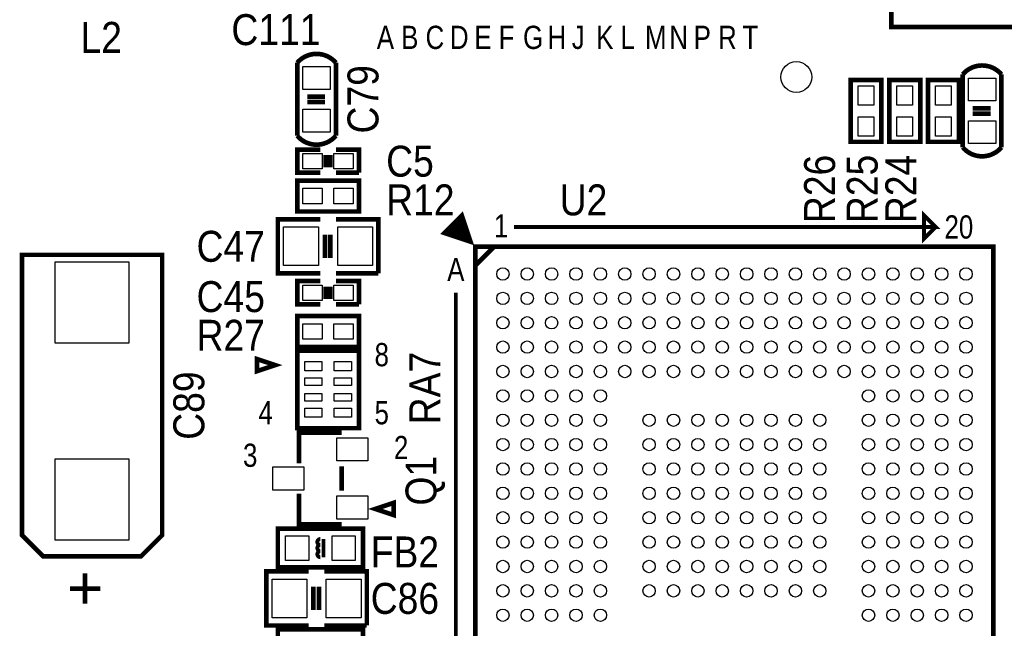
# Model space of a CAD drawing. Extents: x -19 to 391, y -43 to 244.
# Tile 4 of 31: x 9 to 41, y 47 to 67. Entities that reach past the tile are written whole.
import ezdxf
from ezdxf.enums import TextEntityAlignment as Align

# ---------------------------------------------------------------- set-up
doc = ezdxf.new("R2010")
doc.units = 0
for name, color, linetype in [('BOARD_GEOMETRY_SILKSCREEN_TOP', 1, 'CONTINUOUS'), ('PACKAGE_GEOMETRY_SILKSCREEN_TOP', 4, 'CONTINUOUS'), ('PIN_TOP', 5, 'CONTINUOUS'), ('REF_DES_SILKSCREEN_TOP', 6, 'CONTINUOUS')]:
    doc.layers.add(name, color=color, linetype=linetype)

msp = doc.modelspace()

# ---------------------------------------------------------------- linework, layer by layer
at = {"layer": 'BOARD_GEOMETRY_SILKSCREEN_TOP', "const_width": 0.127}
for points in [[(25.4, 60.198), (39.243, 60.198), (38.862, 60.579), (38.862, 59.817), (39.243, 60.198)], [(23.495, 58.039), (23.495, 44.196), (23.114, 44.577), (23.876, 44.577), (23.495, 44.196)]]:
    msp.add_lwpolyline(points, dxfattribs=at)
at = {"layer": 'PACKAGE_GEOMETRY_SILKSCREEN_TOP'}
for points, const_width in [([(37.790882, 77.763116), (37.790882, 66.762884), (46.791118, 66.762884), (46.791118, 77.763116)], 0.1524), ([(37.465, 65.024), (37.465, 62.992), (36.449, 62.992), (36.449, 65.024)], 0.1524), ([(38.735, 65.024), (38.735, 62.992), (37.719, 62.992), (37.719, 65.024)], 0.1524), ([(40.005, 65.024), (40.005, 62.992), (38.989, 62.992), (38.989, 65.024)], 0.1524), ([(20.32, 60.706), (18.288, 60.706), (18.288, 61.722), (20.32, 61.722)], 0.1524), ([(23.975568, 59.717432), (23.692612, 60.566046), (23.126954, 60.000388)], 0.1524), ([(23.767034, 59.925966), (23.625556, 60.3504), (23.3426, 60.067444)], 0.249936), ([(24.13889, 59.55411), (24.13889, 42.55389), (41.13911, 42.55389), (41.13911, 59.55411)], 0.1524), ([(13.85697, 50.082958), (13.85697, 59.283092), (9.25703, 59.283092), (9.25703, 50.082958), (9.957054, 49.382934), (13.156946, 49.382934)], 0.1524), ([(20.32, 56.261), (18.288, 56.261), (18.288, 57.277), (20.32, 57.277)], 0.1524), ([(17.568926, 55.6641), (16.968978, 55.863998), (16.968978, 55.463948)], 0.151892), ([(18.288, 53.975), (18.288, 53.594), (20.32, 53.594), (20.32, 56.134), (18.288, 56.134)], 0.1524), ([(20.850098, 50.943002), (21.450046, 50.743104), (21.450046, 51.1429)], 0.1524), ([(20.447, 49.022), (17.653, 49.022), (17.653, 50.292), (20.447, 50.292)], 0.1524), ([(20.447, 45.72), (17.653, 45.72), (17.653, 46.99), (20.447, 46.99)], 0.1524)]:
    msp.add_lwpolyline(points, close=True, dxfattribs=dict(at, const_width=const_width))
for points, const_width in [([(19.558, 65.586102, 0.46244), (18.288, 65.586102)], 0.1524), ([(41.402, 65.205102, 0.46244), (40.132, 65.205102)], 0.1524), ([(19.558, 63.191898, -0.46244), (18.288, 63.191898)], 0.1524), ([(41.402, 62.810898, -0.46244), (40.132, 62.810898)], 0.1524), ([(19.05, 49.556924, -1), (19.05, 49.757076)], 0.127), ([(19.05, 49.757076, -1), (19.05, 49.956974)], 0.127), ([(19.05, 49.556924, 1), (19.05, 49.357026)], 0.127)]:
    msp.add_lwpolyline(points, format="xyb", dxfattribs=dict(at, const_width=const_width))
for points, const_width in [([(18.288, 64.643), (18.288, 65.586102)], 0.1524), ([(19.558, 65.586102), (19.558, 64.643)], 0.1524), ([(40.132, 64.262), (40.132, 65.205102)], 0.1524), ([(41.402, 65.205102), (41.402, 64.262)], 0.1524), ([(18.288, 63.191898), (18.288, 64.643)], 0.1524), ([(19.558, 64.643), (19.558, 63.191898)], 0.1524), ([(19.2024, 64.4779), (18.6182, 64.4779)], 0.1524), ([(19.2024, 64.3001), (18.6182, 64.3001)], 0.1524), ([(40.132, 62.810898), (40.132, 64.262)], 0.1524), ([(41.402, 64.262), (41.402, 62.810898)], 0.1524), ([(41.0464, 64.0969), (40.4622, 64.0969)], 0.1524), ([(41.0464, 63.9191), (40.4622, 63.9191)], 0.1524), ([(19.05, 61.976), (18.288, 61.976), (18.288, 62.738), (19.05, 62.738)], 0.1524), ([(19.558, 62.738), (20.32, 62.738), (20.32, 61.976)], 0.1524), ([(19.2278, 62.1538), (19.2278, 62.5602)], 0.1524), ([(19.3802, 62.1538), (19.3802, 62.5602)], 0.1524), ([(20.32, 61.976), (19.558, 61.976)], 0.1524), ([(19.05, 58.674), (17.653, 58.674), (17.653, 58.801), (17.653, 60.452), (19.05, 60.452)], 0.1524), ([(19.558, 60.452), (20.955, 60.452), (20.955, 58.674)], 0.1524), ([(19.2024, 59.182), (19.2024, 59.944)], 0.1524), ([(19.3802, 59.182), (19.3802, 59.944)], 0.1524), ([(24.13, 58.928), (24.765, 59.563)], 0.1524), ([(19.05, 57.658), (18.288, 57.658), (18.288, 58.42), (19.05, 58.42)], 0.1524), ([(20.955, 58.674), (19.558, 58.674)], 0.1524), ([(19.558, 58.42), (20.32, 58.42), (20.32, 57.658)], 0.1524), ([(19.2278, 57.8358), (19.2278, 58.2422)], 0.1524), ([(19.3802, 57.8358), (19.3802, 58.2422)], 0.1524), ([(20.32, 57.658), (19.558, 57.658)], 0.1524), ([(19.750024, 53.443124), (18.349976, 53.443124), (18.349976, 52.443126)], 0.1524), ([(19.750024, 51.54295), (19.750024, 52.34305)], 0.1524), ([(18.349976, 51.442874), (18.349976, 50.442876), (19.750024, 50.442876)], 0.1524), ([(19.150076, 49.357026), (19.150076, 49.956974)], 0.127), ([(11.326876, 47.828962), (11.326876, 48.82896)], 0.1524), ([(18.669, 47.117), (17.272, 47.117), (17.272, 47.244), (17.272, 48.895), (18.669, 48.895)], 0.1524), ([(19.177, 48.895), (20.574, 48.895), (20.574, 47.117)], 0.1524), ([(10.827004, 48.329088), (11.827002, 48.329088)], 0.1524), ([(18.8214, 47.625), (18.8214, 48.387)], 0.1524), ([(18.9992, 47.625), (18.9992, 48.387)], 0.1524), ([(20.574, 47.117), (19.177, 47.117)], 0.1524)]:
    msp.add_lwpolyline(points, dxfattribs=dict(at, const_width=const_width))
at = {"layer": 'PIN_TOP'}
for points in [[(18.473039, 64.713993), (18.473039, 65.464055), (19.372961, 65.464055), (19.372961, 64.713993)], [(40.317039, 64.332993), (40.317039, 65.083055), (41.216961, 65.083055), (41.216961, 64.332993)], [(36.703, 64.8335), (37.211, 64.8335), (37.211, 64.1985), (36.703, 64.1985)], [(37.973, 64.8335), (38.481, 64.8335), (38.481, 64.1985), (37.973, 64.1985)], [(39.243, 64.8335), (39.751, 64.8335), (39.751, 64.1985), (39.243, 64.1985)], [(18.473039, 63.313945), (18.473039, 64.064007), (19.372961, 64.064007), (19.372961, 63.313945)], [(36.703, 63.8175), (37.211, 63.8175), (37.211, 63.1825), (36.703, 63.1825)], [(37.973, 63.8175), (38.481, 63.8175), (38.481, 63.1825), (37.973, 63.1825)], [(39.243, 63.8175), (39.751, 63.8175), (39.751, 63.1825), (39.243, 63.1825)], [(40.317039, 62.932945), (40.317039, 63.683007), (41.216961, 63.683007), (41.216961, 62.932945)], [(19.1135, 62.611), (19.1135, 62.103), (18.4785, 62.103), (18.4785, 62.611)], [(20.1295, 62.611), (20.1295, 62.103), (19.4945, 62.103), (19.4945, 62.611)], [(19.1135, 61.468), (19.1135, 60.96), (18.4785, 60.96), (18.4785, 61.468)], [(20.1295, 61.468), (20.1295, 60.96), (19.4945, 60.96), (19.4945, 61.468)], [(18.9865, 60.198), (18.9865, 58.928), (17.8435, 58.928), (17.8435, 60.198)], [(20.7645, 60.198), (20.7645, 58.928), (19.6215, 58.928), (19.6215, 60.198)], [(12.7635, 56.38292), (10.3505, 56.38292), (10.3505, 59.04992), (12.7635, 59.04992)], [(19.1135, 58.293), (19.1135, 57.785), (18.4785, 57.785), (18.4785, 58.293)], [(20.1295, 58.293), (20.1295, 57.785), (19.4945, 57.785), (19.4945, 58.293)], [(19.1135, 57.023), (19.1135, 56.515), (18.4785, 56.515), (18.4785, 57.023)], [(20.1295, 57.023), (20.1295, 56.515), (19.4945, 56.515), (19.4945, 57.023)], [(18.542, 55.7784), (19.1008, 55.7784), (19.1008, 55.4736), (18.542, 55.4736)], [(19.5072, 55.7784), (20.066, 55.7784), (20.066, 55.4736), (19.5072, 55.4736)], [(18.542, 55.245), (19.1008, 55.245), (19.1008, 54.991), (18.542, 54.991)], [(19.5072, 55.245), (20.066, 55.245), (20.066, 54.991), (19.5072, 54.991)], [(18.542, 54.737), (19.1008, 54.737), (19.1008, 54.483), (18.542, 54.483)], [(19.5072, 54.737), (20.066, 54.737), (20.066, 54.483), (19.5072, 54.483)], [(18.542, 54.2544), (19.1008, 54.2544), (19.1008, 53.9496), (18.542, 53.9496)], [(19.5072, 54.2544), (20.066, 54.2544), (20.066, 53.9496), (19.5072, 53.9496)], [(20.608036, 52.51704), (19.592036, 52.51704), (19.592036, 53.27904), (20.608036, 53.27904)], [(12.7635, 49.91608), (10.3505, 49.91608), (10.3505, 52.58308), (12.7635, 52.58308)], [(18.507964, 51.562), (17.491964, 51.562), (17.491964, 52.324), (18.507964, 52.324)], [(20.608036, 50.60696), (19.592036, 50.60696), (19.592036, 51.36896), (20.608036, 51.36896)], [(18.669, 50.0634), (18.669, 49.2506), (17.907, 49.2506), (17.907, 50.0634)], [(20.193, 50.0634), (20.193, 49.2506), (19.431, 49.2506), (19.431, 50.0634)], [(18.6055, 48.641), (18.6055, 47.371), (17.4625, 47.371), (17.4625, 48.641)], [(20.3835, 48.641), (20.3835, 47.371), (19.2405, 47.371), (19.2405, 48.641)]]:
    msp.add_lwpolyline(points, close=True, dxfattribs=at)
for centre, radius in [((34.669984, 65.120012), 0.508), ((25.039066, 58.653934), 0.2032), ((25.838912, 58.653934), 0.2032), ((26.639012, 58.653934), 0.2032), ((27.439112, 58.653934), 0.2032), ((28.238958, 58.653934), 0.2032), ((29.039058, 58.653934), 0.2032), ((29.838904, 58.653934), 0.2032), ((30.639004, 58.653934), 0.2032), ((31.439104, 58.653934), 0.2032), ((32.23895, 58.653934), 0.2032), ((33.03905, 58.653934), 0.2032), ((33.838896, 58.653934), 0.2032), ((34.638996, 58.653934), 0.2032), ((35.439096, 58.653934), 0.2032), ((36.238942, 58.653934), 0.2032), ((37.039042, 58.653934), 0.2032), ((37.838888, 58.653934), 0.2032), ((38.638988, 58.653934), 0.2032), ((39.439088, 58.653934), 0.2032), ((40.238934, 58.653934), 0.2032), ((25.039066, 57.854088), 0.2032), ((25.838912, 57.854088), 0.2032), ((26.639012, 57.854088), 0.2032), ((27.439112, 57.854088), 0.2032), ((28.238958, 57.854088), 0.2032), ((29.039058, 57.854088), 0.2032), ((29.838904, 57.854088), 0.2032), ((30.639004, 57.854088), 0.2032), ((31.439104, 57.854088), 0.2032), ((32.23895, 57.854088), 0.2032), ((33.03905, 57.854088), 0.2032), ((33.838896, 57.854088), 0.2032), ((34.638996, 57.854088), 0.2032), ((35.439096, 57.854088), 0.2032), ((36.238942, 57.854088), 0.2032), ((37.039042, 57.854088), 0.2032), ((37.838888, 57.854088), 0.2032), ((38.638988, 57.854088), 0.2032), ((39.439088, 57.854088), 0.2032), ((40.238934, 57.854088), 0.2032), ((25.039066, 57.053988), 0.2032), ((25.838912, 57.053988), 0.2032), ((26.639012, 57.053988), 0.2032), ((27.439112, 57.053988), 0.2032), ((28.238958, 57.053988), 0.2032), ((29.039058, 57.053988), 0.2032), ((29.838904, 57.053988), 0.2032), ((30.639004, 57.053988), 0.2032), ((31.439104, 57.053988), 0.2032), ((32.23895, 57.053988), 0.2032), ((33.03905, 57.053988), 0.2032), ((33.838896, 57.053988), 0.2032), ((34.638996, 57.053988), 0.2032), ((35.439096, 57.053988), 0.2032), ((36.238942, 57.053988), 0.2032), ((37.039042, 57.053988), 0.2032), ((37.838888, 57.053988), 0.2032), ((38.638988, 57.053988), 0.2032), ((39.439088, 57.053988), 0.2032), ((40.238934, 57.053988), 0.2032), ((25.039066, 56.253888), 0.2032), ((25.838912, 56.253888), 0.2032), ((26.639012, 56.253888), 0.2032), ((27.439112, 56.253888), 0.2032), ((28.238958, 56.253888), 0.2032), ((29.039058, 56.253888), 0.2032), ((29.838904, 56.253888), 0.2032), ((30.639004, 56.253888), 0.2032), ((31.439104, 56.253888), 0.2032), ((32.23895, 56.253888), 0.2032), ((33.03905, 56.253888), 0.2032), ((33.838896, 56.253888), 0.2032), ((34.638996, 56.253888), 0.2032), ((35.439096, 56.253888), 0.2032), ((36.238942, 56.253888), 0.2032), ((37.039042, 56.253888), 0.2032), ((37.838888, 56.253888), 0.2032), ((38.638988, 56.253888), 0.2032), ((39.439088, 56.253888), 0.2032), ((40.238934, 56.253888), 0.2032), ((25.039066, 55.454042), 0.2032), ((25.838912, 55.454042), 0.2032), ((26.639012, 55.454042), 0.2032), ((27.439112, 55.454042), 0.2032), ((28.238958, 55.454042), 0.2032), ((29.039058, 55.454042), 0.2032), ((29.838904, 55.454042), 0.2032), ((30.639004, 55.454042), 0.2032), ((31.439104, 55.454042), 0.2032), ((32.23895, 55.454042), 0.2032), ((33.03905, 55.454042), 0.2032), ((33.838896, 55.454042), 0.2032), ((34.638996, 55.454042), 0.2032), ((35.439096, 55.454042), 0.2032), ((36.238942, 55.454042), 0.2032), ((37.039042, 55.454042), 0.2032), ((37.838888, 55.454042), 0.2032), ((38.638988, 55.454042), 0.2032), ((39.439088, 55.454042), 0.2032), ((40.238934, 55.454042), 0.2032), ((25.039066, 54.653942), 0.2032), ((25.838912, 54.653942), 0.2032), ((26.639012, 54.653942), 0.2032), ((27.439112, 54.653942), 0.2032), ((28.238958, 54.653942), 0.2032), ((37.039042, 54.653942), 0.2032), ((37.838888, 54.653942), 0.2032), ((38.638988, 54.653942), 0.2032), ((39.439088, 54.653942), 0.2032), ((40.238934, 54.653942), 0.2032), ((25.039066, 53.854096), 0.2032), ((25.838912, 53.854096), 0.2032), ((26.639012, 53.854096), 0.2032), ((27.439112, 53.854096), 0.2032), ((28.238958, 53.854096), 0.2032), ((29.838904, 53.854096), 0.2032), ((30.639004, 53.854096), 0.2032), ((31.439104, 53.854096), 0.2032), ((32.23895, 53.854096), 0.2032), ((33.03905, 53.854096), 0.2032), ((33.838896, 53.854096), 0.2032), ((34.638996, 53.854096), 0.2032), ((35.439096, 53.854096), 0.2032), ((37.039042, 53.854096), 0.2032), ((37.838888, 53.854096), 0.2032), ((38.638988, 53.854096), 0.2032), ((39.439088, 53.854096), 0.2032), ((40.238934, 53.854096), 0.2032), ((25.039066, 53.053996), 0.2032), ((25.838912, 53.053996), 0.2032), ((26.639012, 53.053996), 0.2032), ((27.439112, 53.053996), 0.2032), ((28.238958, 53.053996), 0.2032), ((29.838904, 53.053996), 0.2032), ((30.639004, 53.053996), 0.2032), ((31.439104, 53.053996), 0.2032), ((32.23895, 53.053996), 0.2032), ((33.03905, 53.053996), 0.2032), ((33.838896, 53.053996), 0.2032), ((34.638996, 53.053996), 0.2032), ((35.439096, 53.053996), 0.2032), ((37.039042, 53.053996), 0.2032), ((37.838888, 53.053996), 0.2032), ((38.638988, 53.053996), 0.2032), ((39.439088, 53.053996), 0.2032), ((40.238934, 53.053996), 0.2032), ((25.039066, 52.253896), 0.2032), ((25.838912, 52.253896), 0.2032), ((26.639012, 52.253896), 0.2032), ((27.439112, 52.253896), 0.2032), ((28.238958, 52.253896), 0.2032), ((29.838904, 52.253896), 0.2032), ((30.639004, 52.253896), 0.2032), ((31.439104, 52.253896), 0.2032), ((32.23895, 52.253896), 0.2032), ((33.03905, 52.253896), 0.2032), ((33.838896, 52.253896), 0.2032), ((34.638996, 52.253896), 0.2032), ((35.439096, 52.253896), 0.2032), ((37.039042, 52.253896), 0.2032), ((37.838888, 52.253896), 0.2032), ((38.638988, 52.253896), 0.2032), ((39.439088, 52.253896), 0.2032), ((40.238934, 52.253896), 0.2032), ((25.039066, 51.45405), 0.2032), ((25.838912, 51.45405), 0.2032), ((26.639012, 51.45405), 0.2032), ((27.439112, 51.45405), 0.2032), ((28.238958, 51.45405), 0.2032), ((29.838904, 51.45405), 0.2032), ((30.639004, 51.45405), 0.2032), ((31.439104, 51.45405), 0.2032), ((32.23895, 51.45405), 0.2032), ((33.03905, 51.45405), 0.2032), ((33.838896, 51.45405), 0.2032), ((34.638996, 51.45405), 0.2032), ((35.439096, 51.45405), 0.2032), ((37.039042, 51.45405), 0.2032), ((37.838888, 51.45405), 0.2032), ((38.638988, 51.45405), 0.2032), ((39.439088, 51.45405), 0.2032), ((40.238934, 51.45405), 0.2032), ((25.039066, 50.65395), 0.2032), ((25.838912, 50.65395), 0.2032), ((26.639012, 50.65395), 0.2032), ((27.439112, 50.65395), 0.2032), ((28.238958, 50.65395), 0.2032), ((29.838904, 50.65395), 0.2032), ((30.639004, 50.65395), 0.2032), ((31.439104, 50.65395), 0.2032), ((32.23895, 50.65395), 0.2032), ((33.03905, 50.65395), 0.2032), ((33.838896, 50.65395), 0.2032), ((34.638996, 50.65395), 0.2032), ((35.439096, 50.65395), 0.2032), ((37.039042, 50.65395), 0.2032), ((37.838888, 50.65395), 0.2032), ((38.638988, 50.65395), 0.2032), ((39.439088, 50.65395), 0.2032), ((40.238934, 50.65395), 0.2032), ((25.039066, 49.854104), 0.2032), ((25.838912, 49.854104), 0.2032), ((26.639012, 49.854104), 0.2032), ((27.439112, 49.854104), 0.2032), ((28.238958, 49.854104), 0.2032), ((29.838904, 49.854104), 0.2032), ((30.639004, 49.854104), 0.2032), ((31.439104, 49.854104), 0.2032), ((32.23895, 49.854104), 0.2032), ((33.03905, 49.854104), 0.2032), ((33.838896, 49.854104), 0.2032), ((34.638996, 49.854104), 0.2032), ((35.439096, 49.854104), 0.2032), ((37.039042, 49.854104), 0.2032), ((37.838888, 49.854104), 0.2032), ((38.638988, 49.854104), 0.2032), ((39.439088, 49.854104), 0.2032), ((40.238934, 49.854104), 0.2032), ((25.039066, 49.054004), 0.2032), ((25.838912, 49.054004), 0.2032), ((26.639012, 49.054004), 0.2032), ((27.439112, 49.054004), 0.2032), ((28.238958, 49.054004), 0.2032), ((29.838904, 49.054004), 0.2032), ((30.639004, 49.054004), 0.2032), ((31.439104, 49.054004), 0.2032), ((32.23895, 49.054004), 0.2032), ((33.03905, 49.054004), 0.2032), ((33.838896, 49.054004), 0.2032), ((34.638996, 49.054004), 0.2032), ((35.439096, 49.054004), 0.2032), ((37.039042, 49.054004), 0.2032), ((37.838888, 49.054004), 0.2032), ((38.638988, 49.054004), 0.2032), ((39.439088, 49.054004), 0.2032), ((40.238934, 49.054004), 0.2032), ((25.039066, 48.253904), 0.2032), ((25.838912, 48.253904), 0.2032), ((26.639012, 48.253904), 0.2032), ((27.439112, 48.253904), 0.2032), ((28.238958, 48.253904), 0.2032), ((29.838904, 48.253904), 0.2032), ((30.639004, 48.253904), 0.2032), ((31.439104, 48.253904), 0.2032), ((32.23895, 48.253904), 0.2032), ((33.03905, 48.253904), 0.2032), ((33.838896, 48.253904), 0.2032), ((34.638996, 48.253904), 0.2032), ((35.439096, 48.253904), 0.2032), ((37.039042, 48.253904), 0.2032), ((37.838888, 48.253904), 0.2032), ((38.638988, 48.253904), 0.2032), ((39.439088, 48.253904), 0.2032), ((40.238934, 48.253904), 0.2032), ((25.039066, 47.454058), 0.2032), ((25.838912, 47.454058), 0.2032), ((26.639012, 47.454058), 0.2032), ((27.439112, 47.454058), 0.2032), ((28.238958, 47.454058), 0.2032), ((37.039042, 47.454058), 0.2032), ((37.838888, 47.454058), 0.2032), ((38.638988, 47.454058), 0.2032), ((39.439088, 47.454058), 0.2032), ((40.238934, 47.454058), 0.2032)]:
    msp.add_circle(centre, radius, dxfattribs=at)

# ---------------------------------------------------------------- texts
at = {"layer": 'PACKAGE_GEOMETRY_SILKSCREEN_TOP', "width": 0.833333}
for s, p in [('A', (20.900898, 66.040508)), ('B', (21.700998, 66.040508)), ('C', (22.501098, 66.040508)), ('D', (23.300944, 66.040508)), ('E', (24.101044, 66.040508)), ('F', (24.90089, 66.040508)), ('G', (25.70099, 66.040508)), ('H', (26.50109, 66.040508)), ('J', (27.300936, 66.040508)), ('K', (28.101036, 66.040508)), ('L', (28.900882, 66.040508)), ('M', (29.700982, 66.040508)), ('N', (30.501082, 66.040508)), ('P', (31.300928, 66.040508)), ('R', (32.101028, 66.040508)), ('T', (32.900874, 66.040508)), ('8', (20.828, 55.626)), ('4', (17.018, 53.721)), ('5', (20.828, 53.721)), ('2', (21.463, 52.578)), ('3', (16.51, 52.324))]:
    msp.add_text(s, height=0.762, dxfattribs=at).set_placement(p)
for s, p in [('1', (24.9809, 59.8551)), ('20', (40.005, 59.817)), ('A', (23.495, 58.42))]:
    msp.add_text(s, height=0.762, dxfattribs=at).set_placement(p, align=Align.CENTER)
at = {"layer": 'REF_DES_SILKSCREEN_TOP', "width": 0.9}
for s, p in [('L2', (11.176, 65.913)), ('C111', (16.129, 66.167)), ('C5', (21.209, 61.849)), ('R12', (21.209, 60.579)), ('C47', (14.986, 59.055)), ('C45', (14.986, 57.404)), ('R27', (14.986, 56.134)), ('FB2', (20.701, 49.022)), ('C86', (20.701, 47.498))]:
    msp.add_text(s, height=1.016, dxfattribs=at).set_placement(p)
msp.add_text('C79', height=1.016, rotation=90, dxfattribs=at).set_placement((20.955, 64.389), align=Align.CENTER)
for s, p in [('R26', (35.941, 60.325)), ('R25', (37.338, 60.325)), ('R24', (38.608, 60.325)), ('RA7', (22.987, 53.721)), ('C89', (15.24, 53.213)), ('Q1', (22.86, 51.054))]:
    msp.add_text(s, height=1.016, rotation=90, dxfattribs=at).set_placement(p)
msp.add_text('U2', height=1.016, dxfattribs=at).set_placement((27.686, 60.579), align=Align.CENTER)

doc.saveas('drawing.dxf')
